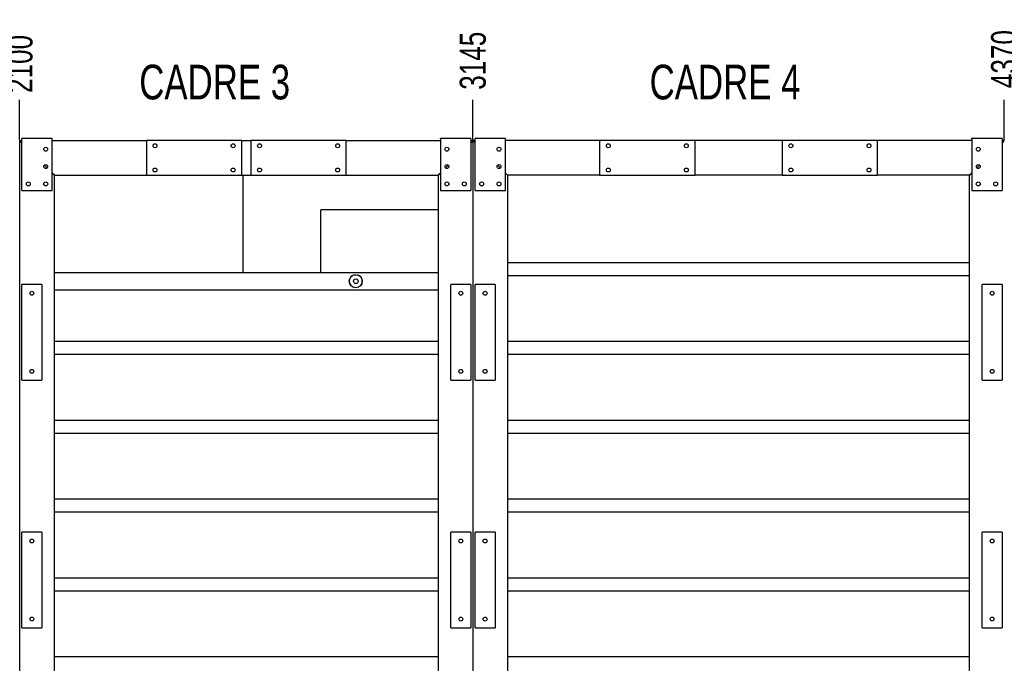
# Model space of a CAD drawing. Header units: millimetres. Extents: x 5 to 1226, y 5 to 415.
# Tile 23 of 61: x 790 to 903, y 144 to 218. Entities that reach past the tile are written whole.
import ezdxf

# ---------------------------------------------------------------- set-up
doc = ezdxf.new("R2010")
doc.units = ezdxf.units.MM
doc.header["$PDSIZE"] = -1
for name, color, linetype in [('COTES', 1, 'Continuous'), ('NOTES', 6, 'Continuous'), ('TRAIT-FINS', 9, 'Continuous')]:
    doc.layers.add(name, color=color, linetype=linetype)
doc.layers.add('TRAIT-FORT', color=4, linetype='Continuous', lineweight=25)
doc.styles.add('SLDTEXTSTYLE0', font='TXT', dxfattribs={"width": 0.75})
doc.dimstyles.new('SLDDIMSTYLE2', dxfattribs={"dimtxt": 3, "dimasz": 2, "dimexe": 0, "dimexo": 0.0625, "dimgap": 0.75, "dimtad": 0, "dimtih": 1, "dimtoh": 1, "dimdec": 0, "dimlfac": 20, "dimrnd": 1e-09, "dimzin": 12, "dimdsep": 46, "dimtxsty": 'SLDTEXTSTYLE0', "dimsah": 1, "dimcen": 0.09, "dimadec": 0, "dimazin": 3, "dimtfac": 1, "dimtdec": 0, "dimtofl": 0, "dimtmove": 0, "dimatfit": 3, "dimfxl": 1, "dimfrac": 2, "dimtolj": 1, "dimtzin": 12, "dimarcsym": 0})

# ---------------------------------------------------------------- blocks, each defined once
blk = doc.blocks.new('*D567')
at = {"layer": 'COTES', "color": 0, "lineweight": -2, "transparency": 16777216}
blk.add_line((789.74, 204.62), (789.74, 209.25), dxfattribs=at)
at = {"layer": 'Defpoints', "color": 0, "transparency": 16777216}
for p in [(789.74, 209.25), (684.74, 204.55), (789.74, 204.55)]:
    blk.add_point(p, dxfattribs=at)
at = {"layer": 'COTES', "color": 0, "transparency": 16777216, "insert": (789.74, 213.38), "char_height": 3, "attachment_point": 5, "rotation": 90, "style": 'SLDTEXTSTYLE0'}
blk.add_mtext('\\A1;2100', dxfattribs=at)
blk = doc.blocks.new('*D568')
at = {"layer": 'COTES', "color": 0, "lineweight": -2, "transparency": 16777216}
blk.add_line((841.99, 204.62), (841.99, 209.25), dxfattribs=at)
at = {"layer": 'Defpoints', "color": 0, "transparency": 16777216}
for p in [(841.99, 209.25), (684.74, 204.55), (841.99, 204.55)]:
    blk.add_point(p, dxfattribs=at)
at = {"layer": 'COTES', "color": 0, "transparency": 16777216, "insert": (841.99, 213.75), "char_height": 3, "attachment_point": 5, "rotation": 90, "style": 'SLDTEXTSTYLE0'}
blk.add_mtext('\\A1;3145', dxfattribs=at)
blk = doc.blocks.new('*D569')
at = {"layer": 'COTES', "color": 0, "lineweight": -2, "transparency": 16777216}
blk.add_line((903.24, 204.62), (903.24, 209.25), dxfattribs=at)
at = {"layer": 'Defpoints', "color": 0, "transparency": 16777216}
for p in [(903.24, 209.25), (684.74, 204.55), (903.24, 204.55)]:
    blk.add_point(p, dxfattribs=at)
at = {"layer": 'COTES', "color": 0, "transparency": 16777216, "insert": (903.24, 213.94), "char_height": 3, "attachment_point": 5, "rotation": 90, "style": 'SLDTEXTSTYLE0'}
blk.add_mtext('\\A1;4370', dxfattribs=at)
blk = doc.blocks.new('*D570')
at = {"layer": 'COTES', "color": 0, "lineweight": -2, "transparency": 16777216}
blk.add_line((957.74, 204.62), (957.74, 209.25), dxfattribs=at)
at = {"layer": 'Defpoints', "color": 0, "transparency": 16777216}
for p in [(957.74, 209.25), (684.74, 204.55), (957.74, 204.55)]:
    blk.add_point(p, dxfattribs=at)
at = {"layer": 'COTES', "color": 0, "transparency": 16777216, "insert": (957.74, 213.94), "char_height": 3, "attachment_point": 5, "rotation": 90, "style": 'SLDTEXTSTYLE0'}
blk.add_mtext('\\A1;5460', dxfattribs=at)
blk = doc.blocks.new('*D571')
at = {"layer": 'COTES', "color": 0, "lineweight": -2, "transparency": 16777216}
blk.add_line((1011.74, 204.62), (1011.74, 209.25), dxfattribs=at)
at = {"layer": 'Defpoints', "color": 0, "transparency": 16777216}
for p in [(1011.74, 209.25), (684.74, 204.55), (1011.74, 204.55)]:
    blk.add_point(p, dxfattribs=at)
at = {"layer": 'COTES', "color": 0, "transparency": 16777216, "insert": (1011.74, 213.94), "char_height": 3, "attachment_point": 5, "rotation": 90, "style": 'SLDTEXTSTYLE0'}
blk.add_mtext('\\A1;6540', dxfattribs=at)

msp = doc.modelspace()

# ---------------------------------------------------------------- linework, layer by layer
at = {"layer": 'TRAIT-FINS'}
msp.add_circle((828.4913, 188.3392), 0.75, dxfattribs=at)
at = {"layer": 'TRAIT-FORT', "lineweight": 25}
for p, q in [((789.9946, 204.3043), (789.7446, 204.5543)), ((789.7446, 204.5543), (789.9946, 204.5543)), ((789.7446, 61.0543), (789.7446, 204.5543)), ((789.7446, 204.5543), (789.9946, 204.3043)), ((793.4946, 204.8043), (789.9946, 204.8043)), ((789.9946, 198.8043), (789.9946, 204.8043)), ((793.4946, 198.8043), (793.4946, 204.8043)), ((793.4946, 204.5543), (804.3446, 204.5543)), ((804.3446, 204.5543), (804.3446, 200.5543)), ((815.3446, 204.5543), (804.3446, 204.5543)), ((815.3446, 204.5543), (816.3946, 204.5543)), ((815.3446, 200.5543), (815.3446, 204.5543)), ((827.3946, 204.5543), (816.3946, 204.5543)), ((816.3946, 204.5543), (816.3946, 200.5543)), ((827.3946, 204.5543), (838.2446, 204.5543)), ((827.3946, 200.5543), (827.3946, 204.5543)), ((838.2446, 204.8043), (838.2446, 198.8043)), ((841.7446, 204.8043), (838.2446, 204.8043)), ((841.7446, 204.8043), (841.7446, 198.8043)), ((841.7446, 204.5543), (841.9946, 204.5543)), ((841.9946, 204.5543), (841.7446, 204.3043)), ((841.7446, 204.3043), (841.9946, 204.5543)), ((842.2446, 204.5543), (841.9946, 204.5543)), ((842.2446, 204.3043), (841.9946, 204.5543)), ((841.9946, 204.5543), (841.9946, 61.0543)), ((841.9946, 204.5543), (842.2446, 204.3043)), ((845.7446, 204.8043), (842.2446, 204.8043)), ((842.2446, 198.8043), (842.2446, 204.8043)), ((845.7446, 198.8043), (845.7446, 204.8043)), ((856.5946, 204.5543), (845.7446, 204.5543)), ((856.5946, 204.5543), (856.5946, 200.5543)), ((867.5946, 204.5543), (856.5946, 204.5543)), ((877.6446, 204.5543), (867.5946, 204.5543)), ((867.5946, 200.5543), (867.5946, 204.5543)), ((888.6446, 204.5543), (877.6446, 204.5543)), ((877.6446, 204.5543), (877.6446, 200.5543)), ((899.4946, 204.5543), (888.6446, 204.5543)), ((888.6446, 200.5543), (888.6446, 204.5543)), ((899.4946, 204.8043), (899.4946, 198.8043)), ((902.9946, 204.8043), (899.4946, 204.8043)), ((902.9946, 204.8043), (902.9946, 198.8043)), ((902.9946, 204.3043), (903.2446, 204.5543)), ((903.2446, 204.5543), (902.9946, 204.5543)), ((903.2446, 204.5543), (902.9946, 204.3043)), ((792.9037, 201.3952), (792.5855, 201.7134)), ((839.1537, 201.7134), (838.8355, 201.3952)), ((845.1537, 201.3952), (844.8355, 201.7134)), ((900.0855, 201.3952), (900.4037, 201.7134)), ((793.7446, 200.5543), (793.4946, 200.8043)), ((793.4946, 200.8043), (793.7446, 200.5543)), ((793.7446, 200.5543), (804.3446, 200.5543)), ((793.7446, 189.3416), (793.7446, 200.5543)), ((804.3446, 200.5543), (815.3446, 200.5543)), ((815.3446, 200.5543), (816.3946, 200.5543)), ((815.4946, 189.3543), (815.4946, 200.5543)), ((816.3946, 200.5543), (827.3946, 200.5543)), ((827.3946, 200.5543), (837.9946, 200.5543)), ((838.2446, 200.8043), (837.9946, 200.5543)), ((837.9946, 200.5543), (838.2446, 200.8043)), ((837.9946, 200.5543), (837.9946, 189.3416)), ((845.9946, 200.5543), (845.7446, 200.8043)), ((845.7446, 200.8043), (845.9946, 200.5543)), ((856.5946, 200.5543), (845.9946, 200.5543)), ((845.9946, 200.5543), (845.9946, 135.8043)), ((856.5946, 200.5543), (867.5946, 200.5543)), ((877.6446, 200.5543), (867.5946, 200.5543)), ((877.6446, 200.5543), (888.6446, 200.5543)), ((899.2446, 200.5543), (888.6446, 200.5543)), ((899.2446, 200.5543), (899.4946, 200.8043)), ((899.4946, 200.8043), (899.2446, 200.5543)), ((899.2446, 135.8043), (899.2446, 200.5543)), ((789.9946, 198.8043), (793.4946, 198.8043)), ((838.2446, 198.8043), (841.7446, 198.8043)), ((842.2446, 198.8043), (845.7446, 198.8043)), ((899.4946, 198.8043), (902.9946, 198.8043)), ((837.9946, 196.5543), (824.4446, 196.5543)), ((824.4446, 189.3543), (824.4446, 196.5543)), ((899.2446, 190.4609), (845.9946, 190.4609)), ((793.7446, 189.3543), (837.9946, 189.3543)), ((793.7446, 188.9543), (793.7446, 189.3416)), ((793.7446, 187.7543), (793.7446, 188.9543)), ((837.9946, 189.3416), (837.9946, 188.9543)), ((837.9946, 188.9543), (837.9946, 187.7543)), ((899.2446, 188.9609), (845.9946, 188.9609)), ((792.2946, 187.9543), (789.9946, 187.9543)), ((789.9946, 176.9543), (789.9946, 187.9543)), ((792.2946, 187.9543), (792.2946, 176.9543)), ((793.7446, 187.367), (793.7446, 187.7543)), ((793.7446, 135.8043), (793.7446, 187.367)), ((793.7446, 187.3543), (837.9946, 187.3543)), ((828.9607, 187.7543), (828.9069, 187.7219)), ((837.9946, 187.7543), (837.9946, 187.367)), ((837.9946, 187.367), (837.9946, 135.8043)), ((841.7446, 187.9543), (839.4446, 187.9543)), ((839.4446, 176.9543), (839.4446, 187.9543)), ((841.7446, 187.9543), (841.7446, 176.9543)), ((844.5446, 187.9543), (842.2446, 187.9543)), ((842.2446, 176.9543), (842.2446, 187.9543)), ((844.5446, 187.9543), (844.5446, 176.9543)), ((902.9946, 187.9543), (900.6946, 187.9543)), ((900.6946, 176.9543), (900.6946, 187.9543)), ((902.9946, 187.9543), (902.9946, 176.9543)), ((837.9946, 181.3796), (793.7446, 181.3796)), ((899.2446, 181.3796), (845.9946, 181.3796)), ((837.9946, 179.8796), (793.7446, 179.8796)), ((899.2446, 179.8796), (845.9946, 179.8796)), ((789.9946, 176.9543), (792.2946, 176.9543)), ((839.4446, 176.9543), (841.7446, 176.9543)), ((842.2446, 176.9543), (844.5446, 176.9543)), ((900.6946, 176.9543), (902.9946, 176.9543)), ((837.9946, 172.2983), (793.7446, 172.2983)), ((899.2446, 172.2983), (845.9946, 172.2983)), ((837.9946, 170.7983), (793.7446, 170.7983)), ((899.2446, 170.7983), (845.9946, 170.7983)), ((837.9946, 163.2169), (793.7446, 163.2169)), ((899.2446, 163.2169), (845.9946, 163.2169)), ((837.9946, 161.7169), (793.7446, 161.7169)), ((899.2446, 161.7169), (845.9946, 161.7169)), ((792.2946, 159.4043), (789.9946, 159.4043)), ((789.9946, 148.4043), (789.9946, 159.4043)), ((792.2946, 159.4043), (792.2946, 148.4043)), ((839.4446, 148.4043), (839.4446, 159.4043)), ((841.7446, 159.4043), (839.4446, 159.4043)), ((841.7446, 159.4043), (841.7446, 148.4043)), ((842.2446, 148.4043), (842.2446, 159.4043)), ((844.5446, 159.4043), (842.2446, 159.4043)), ((844.5446, 159.4043), (844.5446, 148.4043)), ((900.6946, 148.4043), (900.6946, 159.4043)), ((902.9946, 159.4043), (900.6946, 159.4043)), ((902.9946, 159.4043), (902.9946, 148.4043)), ((837.9946, 154.1356), (793.7446, 154.1356)), ((899.2446, 154.1356), (845.9946, 154.1356)), ((837.9946, 152.6356), (793.7446, 152.6356)), ((899.2446, 152.6356), (845.9946, 152.6356)), ((789.9946, 148.4043), (792.2946, 148.4043)), ((839.4446, 148.4043), (841.7446, 148.4043)), ((842.2446, 148.4043), (844.5446, 148.4043)), ((900.6946, 148.4043), (902.9946, 148.4043)), ((837.9946, 145.0543), (793.7446, 145.0543)), ((899.2446, 145.0543), (845.9946, 145.0543))]:
    msp.add_line(p, q, dxfattribs=at)
for centre, radius in [((792.7446, 203.5543), 0.225), ((805.3446, 203.9543), 0.225), ((814.3446, 203.9543), 0.225), ((817.3946, 203.9543), 0.225), ((826.3946, 203.9543), 0.225), ((838.9946, 203.5543), 0.225), ((844.9946, 203.5543), 0.225), ((857.5946, 203.9543), 0.225), ((866.5946, 203.9543), 0.225), ((878.6446, 203.9543), 0.225), ((887.6446, 203.9543), 0.225), ((900.2446, 203.5543), 0.225), ((792.7446, 201.5543), 0.225), ((805.3446, 201.1543), 0.225), ((814.3446, 201.1543), 0.225), ((817.3946, 201.1543), 0.225), ((826.3946, 201.1543), 0.225), ((838.9946, 201.5543), 0.225), ((844.9946, 201.5543), 0.225), ((857.5946, 201.1543), 0.225), ((866.5946, 201.1543), 0.225), ((878.6446, 201.1543), 0.225), ((887.6446, 201.1543), 0.225), ((900.2446, 201.5543), 0.225), ((790.7446, 199.5543), 0.225), ((792.7446, 199.5543), 0.225), ((838.9946, 199.5543), 0.225), ((840.9946, 199.5543), 0.225), ((842.9946, 199.5543), 0.225), ((844.9946, 199.5543), 0.225), ((900.2446, 199.5543), 0.225), ((902.2446, 199.5543), 0.225), ((828.4913, 188.3392), 0.75), ((828.4913, 188.3392), 0.2679), ((791.1446, 186.9543), 0.225), ((840.5946, 186.9543), 0.225), ((843.3946, 186.9543), 0.225), ((901.8446, 186.9543), 0.225), ((791.1446, 177.9543), 0.225), ((840.5946, 177.9543), 0.225), ((843.3946, 177.9543), 0.225), ((901.8446, 177.9543), 0.225), ((791.1446, 158.4043), 0.225), ((840.5946, 158.4043), 0.225), ((843.3946, 158.4043), 0.225), ((901.8446, 158.4043), 0.225), ((791.1446, 149.4043), 0.225), ((840.5946, 149.4043), 0.225), ((843.3946, 149.4043), 0.225), ((901.8446, 149.4043), 0.225)]:
    msp.add_circle(centre, radius, dxfattribs=at)
for start, end in [(124.906081, 231.252231), (308.747769, 55.093919)]:
    msp.add_arc((828.4913, 188.3392), 0.75, start, end, dxfattribs=at)
for points, knots in [([(828.0621, 188.9543), (828.1205, 188.989), (828.2137, 189.0444), (828.3578, 189.0788), (828.4412, 189.0918), (828.4842, 189.0887), (828.487, 189.0885)], [0, 0, 0, 0, 0.44678218, 0.71411324, 0.98134165, 1, 1, 1, 1]), ([(828.6278, 189.0749), (828.6594, 189.0685), (828.7274, 189.0547), (828.8262, 189.0137), (828.8891, 188.9741), (828.9205, 188.9543)], [0, 0, 0, 0, 0.30294827, 0.65158923, 1, 1, 1, 1]), ([(828.2061, 187.6456), (828.2058, 187.6457), (828.168, 187.658), (828.1051, 187.6936), (828.0475, 187.7356), (828.0219, 187.7543)], [0, 0, 0, 0, 0.00516565, 0.5568814, 1, 1, 1, 1])]:
    msp.add_open_spline(points, degree=3, knots=knots, dxfattribs=at)
for p in [(838.2446, 204.8043), (899.4946, 204.8043)]:
    msp.add_point(p, dxfattribs=at)

# ---------------------------------------------------------------- texts
at = {"layer": 'NOTES', "char_height": 4, "attachment_point": 1, "style": 'SLDTEXTSTYLE0'}
for s, insert in [('CADRE 3', (803.5275, 213.2963)), ('CADRE 4', (862.3592, 213.2963))]:
    msp.add_mtext(s, dxfattribs=dict(at, insert=insert))

# ---------------------------------------------------------------- dimensions: what is measured, and where the dimension line sits
at = {"layer": 'COTES'}
for feature_location, picture, middle in [((903.2446, 204.5543), '*D569', (903.2446, 213.9386)), ((957.7446, 204.5543), '*D570', (957.7446, 213.9386)), ((1011.7446, 204.5543), '*D571', (1011.7446, 213.9386)), ((841.9946, 204.5543), '*D568', (841.9946, 213.7511)), ((789.7446, 204.5543), '*D567', (789.7446, 213.3761))]:
    dim = msp.add_ordinate_dim(feature_location=feature_location, offset=(0, 4.6968), dtype=1, origin=(684.7446, 204.5543), dimstyle='SLDDIMSTYLE2', dxfattribs=at)
    dim.commit()
    dim.dimension.update_dxf_attribs({"geometry": picture, "text_midpoint": middle})

doc.saveas('drawing.dxf')
